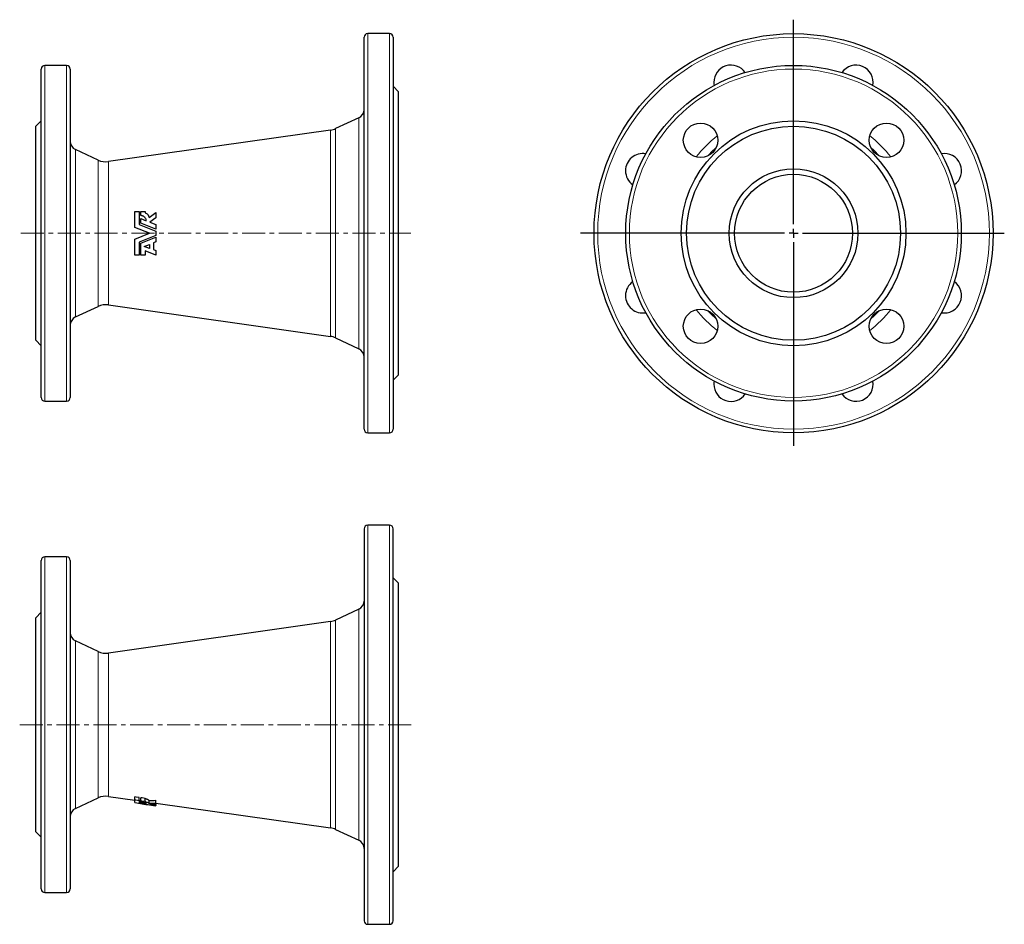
# Model space of a CAD drawing. Header units: millimetres. Extents: x 63 to 606, y 27 to 525.
import ezdxf

# ---------------------------------------------------------------- set-up
doc = ezdxf.new("R2010")
doc.units = ezdxf.units.MM
doc.linetypes.add('CENTERX2', pattern=[20.32, 12.7, -2.54, 2.54, -2.54])
doc.layers.add('FORMAT', color=7, linetype='Continuous')

# ---------------------------------------------------------------- blocks, each defined once
blk = doc.blocks.new('SW_CENTERMARKSYMBOL_0')
at = {"layer": 'FORMAT', "color": 0}
for p, q in [((0, 5), (0, 117.7)), ((-5, 0), (-117.5, 0)), ((0, 0), (-2.5, 0)), ((0, 0), (0, 2.5)), ((0, 0), (0, -2.5)), ((0, 0), (2.5, 0)), ((5, 0), (116.22, 0)), ((0, -5), (0, -117.16))]:
    blk.add_line(p, q, dxfattribs=at)

msp = doc.modelspace()

# ---------------------------------------------------------------- linework, layer by layer
at = {"color": 7, "linetype": 'Continuous', "lineweight": 25}
for p, q in [((267.31, 517.47), (255.31, 517.47)), ((253.31, 299.47), (253.31, 515.47)), ((269.31, 515.47), (269.31, 407.47)), ((89.31, 499.97), (77.31, 499.97)), ((75.31, 316.97), (75.31, 497.97)), ((91.31, 497.97), (91.31, 407.47)), ((272.31, 485.47), (269.31, 488.47)), ((272.31, 407.47), (272.31, 485.47)), ((75.31, 469.47), (72.31, 466.47)), ((250.43, 471.12), (237.65, 465.16)), ((72.31, 407.47), (72.31, 466.47)), ((234.83, 464.32), (112.35, 446.95)), ((106.72, 447.78), (94.2, 453.62)), ((126.98, 410.72), (126.98, 419.47)), ((126.98, 419.47), (129.35, 419.47)), ((129.35, 419.47), (129.35, 412.35)), ((130.27, 419.47), (132.55, 419.47)), ((130.27, 417.18), (130.27, 419.47)), ((132.55, 419.47), (132.55, 418.78)), ((134.79, 416.17), (138.41, 418.9)), ((138.41, 418.9), (138.41, 415.93)), ((130.27, 412.97), (130.27, 415.53)), ((130.27, 415.53), (133.24, 414.32)), ((138.41, 409.65), (130.27, 412.97)), ((138.41, 415.93), (135.21, 413.51)), ((135.21, 413.51), (138.41, 412.21)), ((72.31, 348.47), (72.31, 407.47)), ((91.31, 407.47), (91.31, 316.97)), ((134.98, 407.47), (126.98, 410.72)), ((126.98, 404.21), (134.98, 407.47)), ((129.35, 412.35), (138.41, 408.66)), ((138.41, 412.21), (138.41, 409.65)), ((138.41, 408.66), (138.41, 406.27)), ((269.31, 407.47), (269.31, 299.47)), ((272.31, 329.47), (272.31, 407.47)), ((126.98, 395.47), (126.98, 404.21)), ((138.41, 406.27), (129.35, 402.58)), ((129.35, 402.58), (129.35, 395.47)), ((130.27, 401.97), (138.41, 405.28)), ((130.27, 395.47), (130.27, 401.97)), ((138.41, 402.72), (137.15, 402.21)), ((137.15, 402.21), (137.15, 398.49)), ((138.41, 405.28), (138.41, 402.72)), ((132.14, 400.17), (134.98, 401.33)), ((134.98, 399.08), (132.14, 400.17)), ((132.55, 397.72), (132.55, 395.47)), ((138.41, 395.47), (132.55, 397.72)), ((134.98, 401.33), (134.98, 399.08)), ((137.15, 398.49), (138.41, 398.01)), ((138.41, 398.01), (138.41, 395.47)), ((129.35, 395.47), (126.98, 395.47)), ((132.55, 395.47), (130.27, 395.47)), ((94.2, 361.31), (106.72, 367.15)), ((112.35, 367.99), (234.83, 350.61)), ((72.31, 348.47), (75.31, 345.47)), ((237.65, 349.77), (250.43, 343.81)), ((269.31, 326.47), (272.31, 329.47)), ((77.31, 314.97), (89.31, 314.97)), ((255.31, 297.47), (267.31, 297.47)), ((253.31, 244.58), (253.31, 28.58)), ((267.31, 246.58), (255.31, 246.58)), ((269.31, 28.58), (269.31, 244.58)), ((89.31, 229.08), (77.31, 229.08)), ((75.31, 46.08), (75.31, 227.08)), ((91.31, 227.08), (91.31, 46.08)), ((272.31, 214.58), (269.31, 217.58)), ((272.31, 58.58), (272.31, 214.58)), ((75.31, 198.58), (72.31, 195.58)), ((72.31, 77.58), (72.31, 195.58)), ((250.43, 200.24), (237.65, 194.28)), ((234.83, 193.44), (112.35, 176.06)), ((106.72, 176.9), (94.2, 182.74)), ((94.2, 90.43), (106.72, 96.27)), ((112.35, 97.1), (126.98, 95.03)), ((126.98, 95.22), (126.98, 96.8)), ((126.98, 93.64), (126.98, 95.22)), ((129.35, 94.87), (129.35, 96.45)), ((129.35, 94.87), (129.35, 93.45)), ((130.27, 94.73), (130.27, 96.31)), ((130.27, 94.14), (130.27, 94.73)), ((130.27, 93.8), (130.27, 94.14)), ((130.27, 93.39), (130.27, 93.8)), ((132.55, 94.4), (132.55, 95.97)), ((132.55, 94.4), (132.55, 94.21)), ((134.79, 93.27), (134.79, 94.82)), ((134.98, 92.38), (138.41, 91.89)), ((138.41, 93.38), (138.41, 94.95)), ((138.41, 93.41), (234.83, 79.72)), ((138.41, 93.38), (138.41, 92.7)), ((138.41, 92.14), (138.41, 92.7)), ((138.41, 92.14), (138.41, 91.94)), ((138.41, 91.91), (138.41, 91.94)), ((138.41, 91.91), (138.41, 91.89)), ((72.31, 77.58), (75.31, 74.58)), ((237.65, 78.89), (250.43, 72.93)), ((269.31, 55.58), (272.31, 58.58)), ((77.31, 44.08), (89.31, 44.08)), ((255.31, 26.58), (267.31, 26.58))]:
    msp.add_line(p, q, dxfattribs=at)
at = {"color": 8, "linetype": 'Continuous', "lineweight": 18}
for p, q in [((255.31, 517.47), (255.31, 297.47)), ((267.31, 407.47), (267.31, 517.47)), ((77.31, 499.97), (77.31, 314.97)), ((89.31, 407.47), (89.31, 499.97)), ((250.43, 343.81), (250.43, 471.12)), ((234.83, 350.61), (234.83, 464.32)), ((237.65, 465.16), (237.65, 349.77)), ((94.2, 453.62), (94.2, 407.47)), ((106.72, 407.47), (106.72, 447.78)), ((112.35, 446.95), (112.35, 367.99)), ((89.31, 314.97), (89.31, 407.47)), ((94.2, 407.47), (94.2, 361.31)), ((106.72, 367.15), (106.72, 407.47)), ((267.31, 297.47), (267.31, 407.47)), ((255.31, 246.58), (255.31, 26.58)), ((267.31, 26.58), (267.31, 246.58)), ((77.31, 229.08), (77.31, 44.08)), ((89.31, 44.08), (89.31, 229.08)), ((250.43, 72.93), (250.43, 200.24)), ((234.83, 79.72), (234.83, 193.44)), ((237.65, 194.28), (237.65, 78.89)), ((94.2, 182.74), (94.2, 90.43)), ((106.72, 96.27), (106.72, 176.9)), ((112.35, 176.06), (112.35, 97.1))]:
    msp.add_line(p, q, dxfattribs=at)
at = {"color": 7, "linetype": 'Continuous', "lineweight": 25, "flags": 128}
for points in [[(129.35, 96.45), (127.66, 96.7), (126.98, 96.8)], [(126.98, 95.22), (127.45, 95.15), (129.35, 94.87)], [(132.55, 95.97), (130.9, 96.22), (130.27, 96.31)], [(130.27, 94.73), (130.62, 94.68), (132.55, 94.4)]]:
    msp.add_lwpolyline(points, dxfattribs=at)
at = {"color": 7, "linetype": 'Continuous', "lineweight": 25}
for centre, radius in [((490.12, 407.47), 110), ((490.12, 407.47), 92.5), ((490.12, 407.47), 62), ((438.85, 458.73), 9.5), ((541.38, 458.73), 9.5), ((490.12, 407.47), 59), ((490.12, 407.47), 35.5), ((490.12, 407.47), 32.5), ((438.85, 356.2), 9.5), ((541.38, 356.2), 9.5)]:
    msp.add_circle(centre, radius, dxfattribs=at)
at = {"color": 8, "linetype": 'Continuous', "lineweight": 18}
for radius in [108, 90.5]:
    msp.add_circle((490.12, 407.47), radius, dxfattribs=at)
at = {"color": 7, "linetype": 'Continuous', "lineweight": 25}
for centre, radius, start, end in [((255.31, 515.47), 2, 90, 180), ((267.31, 515.47), 2, 0, 90), ((77.31, 497.97), 2, 90, 180), ((89.31, 497.97), 2, 0, 90), ((455.67, 490.62), 9.5, 34.8589, 180), ((524.56, 490.62), 9.5, 349.8589, 145.1411), ((455.67, 490.62), 9.5, 180, 190.1411), ((248.31, 475.65), 5, 295, 0), ((233.42, 474.23), 10, 278.0759, 295), ((96.31, 458.15), 5, 180, 245), ((406.97, 441.91), 9.5, 79.8589, 180), ((573.27, 441.91), 9.5, 304.8589, 100.1411), ((110.95, 456.85), 10, 245, 278.0759), ((406.97, 441.91), 9.5, 180, 235.1411), ((406.97, 373.03), 9.5, 124.8589, 180), ((573.27, 373.03), 9.5, 259.8589, 55.1411), ((406.97, 373.03), 9.5, 180, 280.1411), ((110.95, 358.09), 10, 81.9241, 115), ((96.31, 356.78), 5, 115, 180), ((233.42, 340.71), 10, 65, 81.9241), ((248.31, 339.28), 5, 0, 65), ((455.67, 324.32), 9.5, 169.8589, 180), ((524.56, 324.32), 9.5, 214.8589, 10.1411), ((455.67, 324.32), 9.5, 180, 325.1411), ((77.31, 316.97), 2, 180, 270), ((89.31, 316.97), 2, 270, 0), ((255.31, 299.47), 2, 180, 270), ((267.31, 299.47), 2, 270, 0), ((255.31, 244.58), 2, 90, 180), ((267.31, 244.58), 2, 0, 90), ((77.31, 227.08), 2, 90, 180), ((89.31, 227.08), 2, 0, 90), ((248.31, 204.77), 5, 295, 0), ((233.42, 203.34), 10, 278.0759, 295), ((96.31, 187.27), 5, 180, 245), ((110.95, 185.96), 10, 245, 278.0759), ((110.95, 87.2), 10, 81.9241, 115), ((96.31, 85.9), 5, 115, 180), ((233.42, 69.82), 10, 65, 81.9241), ((248.31, 68.4), 5, 0, 65), ((77.31, 46.08), 2, 180, 270), ((89.31, 46.08), 2, 270, 0), ((255.31, 28.58), 2, 180, 270), ((267.31, 28.58), 2, 270, 0)]:
    msp.add_arc(centre, radius, start, end, dxfattribs=at)
at = {"color": 8, "linetype": 'Continuous', "lineweight": 18}
for radius, start, end in [(68.19, 128.0987, 141.9013), (68.19, 38.0987, 51.9013), (63.65, 132.0786, 137.9214), (63.65, 42.0786, 47.9214), (68.19, 218.0987, 231.9013), (63.65, 222.0786, 227.9214), (68.19, 308.0987, 321.9013), (63.65, 312.0786, 317.9214)]:
    msp.add_arc((490.12, 407.47), radius, start, end, dxfattribs=at)
at = {"color": 7, "linetype": 'Continuous', "lineweight": 25}
for centre, major_axis, ratio, start_param, end_param in [((178.05, 136.58), (123.58, 0), 0.381617, 4.286378, 4.356409), ((183.82, 136.58), (121.87, 0), 0.381617, 4.249074, 4.257443), ((185.3, 136.58), (126.11, 0), 0.381617, 4.252766, 4.331452), ((195.22, 136.58), (129.57, 0), 0.381617, 4.187325, 4.213615), ((188.06, 136.58), (127.07, 0), 0.381617, 4.240268, 4.311003), ((133.87, 136.58), (56.44, 0), 0.740074, 4.728633, 4.79288), ((134.27, 136.58), (58.53, 0), 0.740074, 4.721348, 4.783283), ((138.35, 136.58), (59.3, 0), 0.740074, 4.659387, 4.713408), ((195.22, 136.58), (129.57, 0), 0.381617, 4.230863, 4.258549)]:
    msp.add_ellipse(centre, major_axis=major_axis, ratio=ratio, start_param=start_param, end_param=end_param, dxfattribs=at)
for points, knots in [([(132.55, 418.78), (132.84, 418.67), (133.1, 418.53), (133.59, 418.19), (133.81, 417.98), (134.1, 417.65), (134.19, 417.53), (134.35, 417.28), (134.43, 417.15), (134.63, 416.75), (134.73, 416.46), (134.79, 416.17)], [0, 0, 0, 0, 0.25, 0.25, 0.5, 0.5, 0.625, 0.625, 0.75, 0.75, 1, 1, 1, 1]), ([(133.24, 414.32), (133.23, 414.51), (133.21, 414.7), (133.12, 415.07), (133.06, 415.25), (132.9, 415.6), (132.81, 415.76), (132.59, 416.07), (132.47, 416.22), (132.2, 416.48), (132.05, 416.59), (131.73, 416.8), (131.56, 416.89), (131.21, 417.03), (131.03, 417.09), (130.66, 417.16), (130.46, 417.18), (130.27, 417.18)], [0, 0, 0, 0, 0.125, 0.125, 0.25, 0.25, 0.375, 0.375, 0.5, 0.5, 0.625, 0.625, 0.75, 0.75, 0.875, 0.875, 1, 1, 1, 1]), ([(133.24, 93.16), (133.23, 93.19), (133.21, 93.23), (133.12, 93.3), (133.06, 93.34), (132.9, 93.43), (132.81, 93.48), (132.59, 93.57), (132.47, 93.62), (132.2, 93.71), (132.05, 93.75), (131.73, 93.85), (131.56, 93.89), (131.21, 93.97), (131.03, 94.01), (130.66, 94.08), (130.46, 94.12), (130.27, 94.14)], [0, 0, 0, 0, 0.125, 0.125, 0.25, 0.25, 0.375, 0.375, 0.5, 0.5, 0.625, 0.625, 0.75, 0.75, 0.875, 0.875, 1, 1, 1, 1]), ([(134.79, 94.82), (134.73, 94.89), (134.63, 94.96), (134.36, 95.12), (134.2, 95.21), (133.91, 95.34), (133.81, 95.38), (133.59, 95.46), (133.47, 95.5), (133.1, 95.63), (132.84, 95.7), (132.55, 95.78)], [0, 0, 0, 0, 0.25, 0.25, 0.5, 0.5, 0.625, 0.625, 0.75, 0.75, 1, 1, 1, 1]), ([(132.55, 94.21), (132.84, 94.14), (133.1, 94.06), (133.59, 93.9), (133.81, 93.82), (134.1, 93.69), (134.19, 93.65), (134.35, 93.57), (134.43, 93.53), (134.63, 93.41), (134.73, 93.34), (134.79, 93.27)], [0, 0, 0, 0, 0.25, 0.25, 0.5, 0.5, 0.625, 0.625, 0.75, 0.75, 1, 1, 1, 1])]:
    msp.add_open_spline(points, degree=3, knots=knots, dxfattribs=at)
at = {"layer": 'FORMAT', "linetype": 'CENTERX2', "lineweight": 18}
for p, q in [((64.09, 407.47), (279.02, 407.47)), ((63.43, 136.58), (281.11, 136.58))]:
    msp.add_line(p, q, dxfattribs=at)

# ---------------------------------------------------------------- block references
at = {"layer": 'FORMAT'}
msp.add_blockref('SW_CENTERMARKSYMBOL_0', (490.12, 407.47), dxfattribs=at)

doc.saveas('drawing.dxf')
